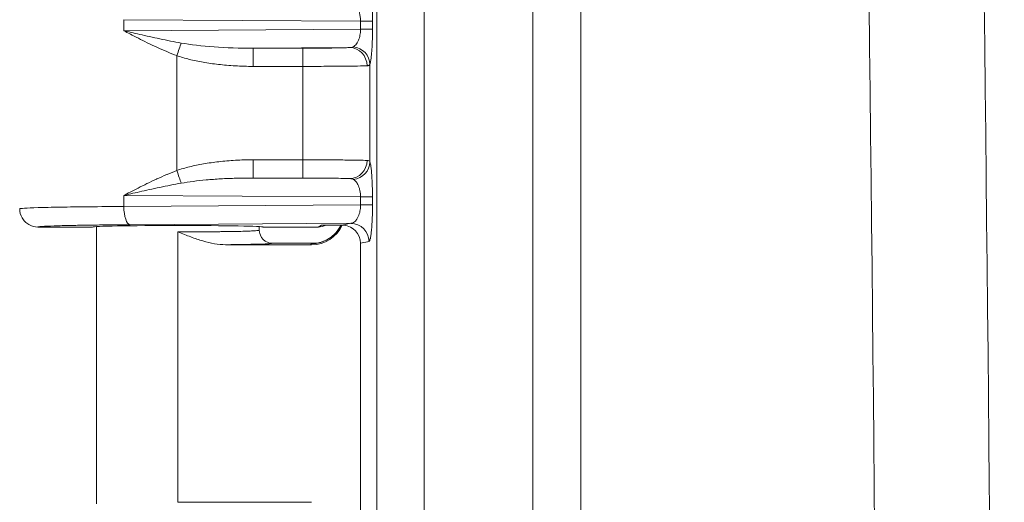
# Model space of a CAD drawing. Header units: inches. Extents: x 0 to 110, y 2 to 70.
# Tile 45 of 129: x 34.784 to 36.674, y 37.326 to 38.253. Entities that reach past the tile are written whole.
import ezdxf

# ---------------------------------------------------------------- set-up
doc = ezdxf.new("R2010")
doc.units = ezdxf.units.IN
doc.header["$LTSCALE"] = 3.25
doc.header["$MEASUREMENT"] = 0
for name, color, linetype, lineweight in [('Dimension (ANSI)', 7, 'Continuous', 9), ('Visible (ANSI)', 7, 'Continuous', 18), ('Visible Narrow (ANSI)', 7, 'Continuous', 5)]:
    doc.layers.add(name, color=color, linetype=linetype, lineweight=lineweight)
doc.styles.add('Note Text (ANSI)', font='arial.ttf')
doc.dimstyles.new('.XX', dxfattribs={"dimscale": 3.25, "dimtxt": 0.095, "dimasz": 0.125, "dimexe": 0.1875, "dimexo": 0.0625, "dimgap": 0.0625, "dimtad": 0, "dimtih": 1, "dimtoh": 1, "dimrnd": 1e-08, "dimzin": 0, "dimdsep": 46, "dimtxsty": 'Note Text (ANSI)', "dimblk": 'Filled-1', "dimcen": 0.09, "dimdle": 0.45, "dimclrd": 256, "dimclre": 256, "dimclrt": 256, "dimadec": 0, "dimazin": 1, "dimtfac": 1.263158, "dimtofl": 0, "dimtmove": 0, "dimatfit": 3, "dimfxl": 1, "dimtolj": 1, "dimtzin": 4, "dimlwd": -1, "dimlwe": -1, "dimarcsym": 0})

# ---------------------------------------------------------------- blocks, each defined once
blk = doc.blocks.new('Filled-1')
at = {"color": 0}
for p, q in [((0, 0), (-1, 0.25)), ((-1, 0.25), (-1, -0.25)), ((-1, 0), (0, 0)), ((-1, -0.25), (0, 0))]:
    blk.add_line(p, q, dxfattribs=at)
at = {"color": 0, "flags": 128}
blk.add_lwpolyline([(-1, -0.25), (0, 0), (-1, 0.25), (-1, -0.25)], dxfattribs=at)
at = {"color": 0}
blk.add_solid([(-1, -0.25), (0, 0), (-1, 0.25), (-1, -0.25)], dxfattribs=at)
blk = doc.blocks.new('*D39')
at = {"layer": 'Defpoints', "color": 0, "transparency": 16777216}
for p in [(35.6822, 40.7762), (32.4572, 27.3712), (35.6822, 27.3712)]:
    blk.add_point(p, dxfattribs=at)
at = {"layer": 'Dimension (ANSI)', "transparency": 16777216}
for p, q in [((35.4791, 40.7762), (31.8479, 40.7762)), ((32.4572, 40.37), (32.4572, 34.4346)), ((32.4572, 27.7775), (32.4572, 33.7129)), ((35.4791, 27.3712), (31.8479, 27.3712))]:
    blk.add_line(p, q, dxfattribs=at)
at = {"layer": 'Dimension (ANSI)', "transparency": 16777216, "xscale": 0.40625, "yscale": 0.40625, "zscale": 0.40625}
for p, rotation in [((32.4572, 40.7762), 90), ((32.4572, 27.3712), 270)]:
    blk.add_blockref('Filled-1', p, dxfattribs=dict(at, rotation=rotation))
at = {"layer": 'Dimension (ANSI)', "transparency": 16777216, "insert": (31.9806, 34.2315), "char_height": 0.30875, "attachment_point": 1, "style": 'Note Text (ANSI)'}
blk.add_mtext('\\A1;13.41', dxfattribs=at)

msp = doc.modelspace()

# ---------------------------------------------------------------- linework, layer by layer
at = {"layer": 'Visible (ANSI)'}
for p, q in [((34.9244, 37.855), (34.8194, 37.855)), ((34.9319, 37.8558), (34.9319, 37.3238)), ((35.2444, 37.8558), (35.2444, 37.8487)), ((35.3571, 37.855), (35.2519, 37.855)), ((35.1793, 37.821), (35.3447, 37.821)), ((35.3544, 37.8237), (35.2694, 37.8237)), ((35.3552, 37.8237), (35.3552, 37.8237)), ((35.4384, 37.8238), (35.4384, 36.8237)), ((35.0882, 37.3264), (35.3447, 37.3264))]:
    msp.add_line(p, q, dxfattribs=at)
for centre, major_axis, ratio, start_param, end_param in [((35.0882, 37.855), (-0.1637, 0), 0.017455, 3.141593, 6.283185), ((35.3446, 37.886), (0.046, -0.046), 0.999695, 5.497939, 6.635643), ((35.3571, 37.89), (0, -0.035), 0.999239, 0, 0.452926), ((35.364, 37.8934), (-0.0314, -0.0155), 0.998401, 1.112671, 1.138333), ((35.4033, 37.8237), (0.0345, 0.0069), 0.996044, 6.087018, 7.565178)]:
    msp.add_ellipse(centre, major_axis=major_axis, ratio=ratio, start_param=start_param, end_param=end_param, dxfattribs=at)
for points, knots in [([(34.7845, 37.89), (34.7845, 37.8839), (34.7861, 37.8778), (34.7891, 37.8725), (34.7907, 37.8698), (34.7926, 37.8673), (34.7947, 37.8652), (34.7968, 37.8631), (34.7993, 37.8612), (34.8019, 37.8597), (34.8072, 37.8566), (34.8133, 37.855), (34.8194, 37.855)], [0, 0, 0, 0, 0.333333, 0.333333, 0.333333, 0.500146, 0.500146, 0.500146, 0.666667, 0.666667, 0.666667, 1, 1, 1, 1]), ([(35.3512, 37.8233), (35.3512, 37.8233), (35.3515, 37.8233), (35.3528, 37.8235), (35.3535, 37.8236), (35.3555, 37.8239), (35.3568, 37.8242), (35.3594, 37.8248), (35.3608, 37.8251), (35.3641, 37.8261), (35.3662, 37.8269), (35.3715, 37.8291), (35.3748, 37.8308), (35.3827, 37.8358), (35.3872, 37.8396), (35.3951, 37.8482), (35.3986, 37.8533), (35.4013, 37.8587)], [0.0978659, 0.0978659, 0.0978659, 0.0978659, 0.11959, 0.11959, 0.1326184, 0.1326184, 0.1460489, 0.1460489, 0.1579893, 0.1579893, 0.1749598, 0.1749598, 0.2031923, 0.2031923, 0.2469988, 0.2469988, 0.2930249, 0.2930249, 0.2930249, 0.2930249]), ([(35.3639, 37.8584), (35.3646, 37.8584), (35.3647, 37.8584), (35.3707, 37.8585), (35.3763, 37.8586), (35.3855, 37.8587), (35.3891, 37.8587), (35.3962, 37.8587), (35.3997, 37.8587), (35.4034, 37.8588)], [-0.1148729, -0.1148729, -0.1148729, -0.1148729, -0.1088705, -0.1088705, -0.057359, -0.057359, -0.0277862, -0.0277862, -0.000001, -0.000001, -0.000001, -0.000001]), ([(35.4034, 37.8588), (35.4039, 37.8588), (35.4044, 37.8587), (35.405, 37.8587), (35.4055, 37.8587), (35.406, 37.8587), (35.4066, 37.8586)], [0.0000089, 0.0000089, 0.0000089, 0.0000089, 0.5000038, 0.5000038, 0.5000038, 1, 1, 1, 1]), ([(35.2694, 37.8237), (35.2651, 37.8237), (35.2607, 37.8249), (35.2569, 37.8271), (35.255, 37.8282), (35.2533, 37.8296), (35.2518, 37.8311), (35.2503, 37.8326), (35.2489, 37.8344), (35.2478, 37.8363), (35.2456, 37.84), (35.2444, 37.8443), (35.2444, 37.8487)], [0, 0, 0, 0, 0.3333333, 0.3333333, 0.3333333, 0.4993877, 0.4993877, 0.4993877, 0.6666667, 0.6666667, 0.6666667, 0.9993325, 0.9993325, 0.9993325, 0.9993325])]:
    msp.add_open_spline(points, degree=3, knots=knots, dxfattribs=at)
msp.add_open_spline([(35.1793, 37.821), (35.1725, 37.821), (35.1586, 37.8224), (35.1363, 37.8278), (35.1129, 37.8357), (35.0966, 37.8422), (35.0882, 37.8456)], degree=3, dxfattribs=at)
at = {"layer": 'Visible Narrow (ANSI)'}
for p, q in [((35.4698, 27.6568), (35.4698, 40.4906)), ((35.5607, 27.6987), (35.5607, 40.4488)), ((35.7693, 39.4632), (35.7693, 28.6842)), ((35.8613, 39.4632), (35.8613, 28.6842)), ((34.9843, 38.2531), (34.9843, 38.2319)), ((35.4387, 38.2502), (34.9843, 38.2531)), ((35.4387, 38.2348), (34.9843, 38.2319)), ((35.4387, 38.2502), (35.4616, 38.2502)), ((35.4387, 38.2502), (35.4387, 38.2348)), ((35.4387, 38.2348), (35.4616, 38.2348)), ((35.4616, 38.2502), (35.4616, 38.2348)), ((35.4178, 38.1996), (35.2326, 38.1984)), ((35.3278, 38.1984), (35.2326, 38.1984)), ((35.0861, 37.9635), (35.0861, 38.184)), ((35.328, 38.1634), (35.2328, 38.1634)), ((35.328, 37.984), (35.328, 38.1634)), ((35.4566, 37.9803), (35.4566, 38.1671)), ((35.2328, 37.9841), (35.328, 37.984)), ((35.2326, 37.9491), (35.3278, 37.949)), ((35.2326, 37.9491), (35.4178, 37.9479)), ((34.9843, 37.9156), (34.9843, 37.8944)), ((34.9843, 37.9156), (35.4387, 37.9127)), ((35.4387, 37.9127), (35.4616, 37.9127)), ((35.4387, 37.9127), (35.4387, 37.8973)), ((35.4616, 37.9127), (35.4616, 37.8973)), ((35.4387, 37.8973), (34.9843, 37.8944)), ((35.4387, 37.8973), (35.4616, 37.8973)), ((35.4201, 37.8621), (34.9963, 37.8594)), ((35.3571, 37.855), (35.3639, 37.8584)), ((35.4201, 37.8621), (35.4034, 37.8588)), ((35.0882, 37.8456), (35.0882, 37.821)), ((35.0882, 37.821), (35.0882, 37.3264)), ((35.3431, 37.8226), (35.3447, 37.821)), ((35.455, 37.8271), (35.4384, 37.8238))]:
    msp.add_line(p, q, dxfattribs=at)
for centre, major_axis, ratio, start_param, end_param in [((-141.2581, 34.0737), (0, 251.3027), 0.707107, 4.690941, 4.733837), ((-141.1942, 34.0737), (0, 251.5247), 0.707107, 4.690941, 4.733837), ((35.0858, 38.184), (-0.0113, -0.0331), 0.006586, 1.573046, 2.397095), ((35.236, 38.2334), (0.1967, 0.0012), 0.177893, 3.906936, 4.693873), ((35.2326, 38.1634), (0, 0.035), 0.00696, 4.712416, 6.265732), ((35.3278, 38.1634), (0, 0.035), 0.00696, 4.712388, 6.265732), ((35.4178, 38.1646), (-0.002, 0.0349), 0.954709, 4.658885, 6.224479), ((35.4218, 38.1671), (0.0331, -0.0115), 0.966094, 0.344321, 1.808152), ((35.2326, 37.9841), (0, -0.035), 0.00696, 0.017454, 1.570797), ((35.3278, 37.984), (0, -0.035), 0.006961, 0.01743, 1.570797), ((35.4178, 37.9829), (-0.002, -0.0349), 0.954711, 0.058694, 1.624303), ((35.4218, 37.9803), (0.0331, 0.0115), 0.966094, 4.475027, 5.938859), ((35.0858, 37.9635), (-0.0113, 0.0331), 0.006585, 3.886084, 4.710128), ((34.9963, 37.8944), (0.0002, -0.035), 0.342015, 4.710216, 6.264577), ((35.3431, 37.8876), (0.046, 0.046), 0.999695, 3.927143, 5.03799), ((35.4201, 37.8271), (-0.0068, 0.0343), 0.996044, 4.516222, 6.085497)]:
    msp.add_ellipse(centre, major_axis=major_axis, ratio=ratio, start_param=start_param, end_param=end_param, dxfattribs=at)
for points in [[(35.455, 38.3204), (35.4553, 38.3203), (35.456, 38.3196), (35.4568, 38.3174), (35.4577, 38.3139), (35.4586, 38.3089), (35.4594, 38.3019), (35.4603, 38.2922), (35.461, 38.2797), (35.4615, 38.2653), (35.4616, 38.2553), (35.4616, 38.2502)], [(35.2328, 38.1634), (35.2208, 38.1634), (35.1976, 38.1641), (35.1655, 38.1669), (35.1361, 38.1711), (35.1096, 38.1767), (35.0936, 38.1814), (35.0861, 38.184)], [(35.4566, 37.9803), (35.4569, 37.9796), (35.4574, 37.9777), (35.4582, 37.9737), (35.459, 37.9682), (35.4598, 37.9606), (35.4605, 37.9508), (35.4611, 37.9391), (35.4615, 37.9261), (35.4616, 37.9172), (35.4616, 37.9127)], [(35.1793, 37.821), (35.1932, 37.8212), (35.2179, 37.8215), (35.247, 37.8222), (35.2651, 37.8229), (35.2693, 37.8235), (35.2694, 37.8237)]]:
    msp.add_open_spline(points, degree=3, dxfattribs=at)
for points, knots in [([(35.4201, 38.2854), (35.421, 38.2853), (35.4218, 38.2852), (35.4226, 38.2849), (35.4227, 38.2849), (35.4228, 38.2849), (35.4228, 38.2849), (35.4236, 38.2846), (35.4244, 38.2843), (35.4251, 38.2839), (35.4252, 38.2838), (35.4253, 38.2838), (35.4253, 38.2837), (35.4261, 38.2833), (35.4268, 38.2828), (35.4276, 38.2821), (35.4276, 38.2821), (35.4277, 38.282), (35.4278, 38.282), (35.4285, 38.2813), (35.4293, 38.2805), (35.43, 38.2796), (35.4301, 38.2795), (35.4301, 38.2795), (35.4302, 38.2794), (35.4309, 38.2785), (35.4317, 38.2774), (35.4324, 38.2761), (35.4325, 38.276), (35.4325, 38.2759), (35.4326, 38.2759), (35.4333, 38.2745), (35.4341, 38.273), (35.4348, 38.2713), (35.4348, 38.2712), (35.4349, 38.2711), (35.4349, 38.271), (35.4356, 38.2692), (35.4363, 38.2672), (35.4368, 38.2651), (35.4374, 38.2629), (35.4379, 38.2604), (35.4382, 38.258), (35.4385, 38.2554), (35.4387, 38.2528), (35.4387, 38.2502)], [0, 0, 0, 0, 0.101125, 0.101125, 0.101125, 0.111111, 0.111111, 0.111111, 0.212969, 0.212969, 0.212969, 0.222222, 0.222222, 0.222222, 0.324959, 0.324959, 0.324959, 0.333333, 0.333333, 0.333333, 0.436899, 0.436899, 0.436899, 0.444444, 0.444444, 0.444444, 0.548853, 0.548853, 0.548853, 0.555556, 0.555556, 0.555556, 0.660839, 0.660839, 0.660839, 0.666667, 0.666667, 0.666667, 0.772768, 0.772768, 0.772768, 0.884658, 0.884658, 0.884658, 1, 1, 1, 1]), ([(35.4387, 38.2348), (35.4387, 38.2334), (35.4386, 38.232), (35.4385, 38.2305), (35.4384, 38.2291), (35.4383, 38.2275), (35.438, 38.2259), (35.4378, 38.2244), (35.4375, 38.2227), (35.4371, 38.221), (35.4367, 38.2193), (35.4362, 38.2176), (35.4356, 38.2159), (35.4351, 38.2143), (35.4344, 38.2126), (35.4336, 38.211), (35.4328, 38.2095), (35.432, 38.208), (35.431, 38.2067), (35.4301, 38.2054), (35.4291, 38.2042), (35.428, 38.2032), (35.427, 38.2023), (35.4259, 38.2015), (35.4247, 38.2009)], [0.0000001, 0.0000001, 0.0000001, 0.0000001, 0.1250001, 0.1250001, 0.1250001, 0.2500001, 0.2500001, 0.2500001, 0.3750001, 0.3750001, 0.3750001, 0.5000001, 0.5000001, 0.5000001, 0.625, 0.625, 0.625, 0.75, 0.75, 0.75, 0.875, 0.875, 0.875, 1, 1, 1, 1]), ([(35.4616, 38.2348), (35.4616, 38.2321), (35.4616, 38.2292), (35.4615, 38.2233), (35.4614, 38.2172), (35.4611, 38.2074), (35.4606, 38.1971), (35.4598, 38.1871), (35.4589, 38.1784), (35.4582, 38.1737), (35.4574, 38.1698), (35.457, 38.1683), (35.4566, 38.1671)], [0, 0, 0, 0, 0.125, 0.125, 0.25, 0.375, 0.5, 0.625, 0.75, 0.875, 0.875, 0.9999999, 0.9999999, 0.9999999, 0.9999999]), ([(35.0861, 38.184), (35.0797, 38.1864), (35.0734, 38.1889), (35.067, 38.1917), (35.0606, 38.1944), (35.0542, 38.1972), (35.0478, 38.2001), (35.0415, 38.203), (35.0353, 38.2059), (35.0293, 38.2088), (35.0234, 38.2118), (35.0176, 38.2146), (35.0122, 38.2174), (35.0067, 38.2201), (35.0016, 38.2228), (34.997, 38.2252), (34.9923, 38.2276), (34.9881, 38.2299), (34.9843, 38.2319)], [0.0001648, 0.0001648, 0.0001648, 0.0001648, 0.1666667, 0.1666667, 0.1666667, 0.3333333, 0.3333333, 0.3333333, 0.5, 0.5, 0.5, 0.6666667, 0.6666667, 0.6666667, 0.8333333, 0.8333333, 0.8333333, 1, 1, 1, 1]), ([(35.0943, 38.2083), (35.0876, 38.2095), (35.081, 38.2107), (35.0742, 38.212), (35.0674, 38.2134), (35.0605, 38.2148), (35.0537, 38.2162), (35.0469, 38.2176), (35.0403, 38.2191), (35.0338, 38.2205), (35.0273, 38.222), (35.021, 38.2234), (35.0151, 38.2247), (35.0091, 38.2261), (35.0035, 38.2274), (34.9983, 38.2286), (34.9932, 38.2298), (34.9885, 38.2309), (34.9843, 38.2319)], [0, 0, 0, 0, 0.166667, 0.166667, 0.166667, 0.333333, 0.333333, 0.333333, 0.5, 0.5, 0.5, 0.666667, 0.666667, 0.666667, 0.833333, 0.833333, 0.833333, 1, 1, 1, 1]), ([(35.4178, 38.1996), (35.4157, 38.1995), (35.4128, 38.1993), (35.4094, 38.1992), (35.4079, 38.1992), (35.4063, 38.1992), (35.4046, 38.1991), (35.3997, 38.199), (35.3939, 38.1989), (35.3872, 38.1988), (35.3861, 38.1988), (35.3849, 38.1988), (35.3838, 38.1987), (35.3757, 38.1986), (35.3667, 38.1986), (35.3574, 38.1985), (35.3479, 38.1984), (35.3382, 38.1984), (35.3278, 38.1984)], [0, 0, 0, 0, 0.176003, 0.176003, 0.176003, 0.25, 0.25, 0.25, 0.463339, 0.463339, 0.463339, 0.5, 0.5, 0.5, 0.74903, 0.74903, 0.74903, 1, 1, 1, 1]), ([(35.4247, 38.2009), (35.4242, 38.2006), (35.4237, 38.2004), (35.423, 38.2002), (35.4223, 38.2), (35.4216, 38.1999), (35.4207, 38.1998), (35.4199, 38.1997), (35.4189, 38.1996), (35.4178, 38.1996)], [0.0000026, 0.0000026, 0.0000026, 0.0000026, 0.3333348, 0.3333348, 0.3333348, 0.6666669, 0.6666669, 0.6666669, 0.9999991, 0.9999991, 0.9999991, 0.9999991]), ([(35.4513, 38.1646), (35.4472, 38.1644), (35.4349, 38.1641), (35.4058, 38.1637), (35.369, 38.1635), (35.3417, 38.1634), (35.328, 38.1634)], [0.0000001, 0.0000001, 0.0000001, 0.0000001, 0.25, 0.5, 0.75, 0.9999985, 0.9999985, 0.9999985, 0.9999985]), ([(35.4566, 38.1671), (35.4564, 38.1666), (35.456, 38.1662), (35.4555, 38.1657), (35.4554, 38.1657), (35.4549, 38.1653), (35.4544, 38.1651), (35.4535, 38.1648), (35.453, 38.1648), (35.4522, 38.1646), (35.4517, 38.1646), (35.4513, 38.1646)], [0, 0, 0, 0, 0.333333, 0.333333, 0.391919, 0.391919, 0.666667, 0.666667, 0.845235, 0.845235, 1, 1, 1, 1]), ([(35.0861, 37.9635), (35.0939, 37.9662), (35.1103, 37.9709), (35.137, 37.9765), (35.1664, 37.9807), (35.1981, 37.9834), (35.221, 37.9841), (35.2328, 37.9841)], [0.0000134, 0.0000134, 0.0000134, 0.0000134, 0.2, 0.4, 0.6, 0.8, 1, 1, 1, 1]), ([(35.328, 37.984), (35.3417, 37.984), (35.369, 37.984), (35.4058, 37.9837), (35.4349, 37.9834), (35.4472, 37.983), (35.4513, 37.9829)], [0.0000016, 0.0000016, 0.0000016, 0.0000016, 0.25, 0.5, 0.75, 1, 1, 1, 1]), ([(35.4513, 37.9829), (35.4526, 37.9828), (35.4548, 37.9824), (35.4562, 37.9812), (35.4566, 37.9803)], [0.0000011, 0.0000011, 0.0000011, 0.0000011, 0.5, 1, 1, 1, 1]), ([(34.9843, 37.9156), (34.988, 37.9175), (34.9921, 37.9197), (34.9966, 37.9221), (35.0012, 37.9245), (35.0063, 37.9271), (35.0117, 37.9298), (35.0171, 37.9326), (35.0228, 37.9354), (35.0288, 37.9383), (35.0289, 37.9384), (35.0291, 37.9385), (35.0293, 37.9386), (35.0351, 37.9414), (35.0412, 37.9443), (35.0473, 37.9471), (35.0476, 37.9472), (35.0478, 37.9474), (35.0481, 37.9475), (35.0542, 37.9503), (35.0605, 37.953), (35.0667, 37.9557), (35.067, 37.9558), (35.0673, 37.9559), (35.0676, 37.9561), (35.0738, 37.9587), (35.0799, 37.9612), (35.0861, 37.9635)], [0, 0, 0, 0, 0.166667, 0.166667, 0.166667, 0.333333, 0.333333, 0.333333, 0.5, 0.5, 0.5, 0.504818, 0.504818, 0.504818, 0.666667, 0.666667, 0.666667, 0.673083, 0.673083, 0.673083, 0.833333, 0.833333, 0.833333, 0.841394, 0.841394, 0.841394, 1, 1, 1, 1]), ([(35.0943, 37.9392), (35.1017, 37.9405), (35.1171, 37.9428), (35.1422, 37.9455), (35.17, 37.9476), (35.1999, 37.9488), (35.2214, 37.9491), (35.2326, 37.9491)], [0.0000416, 0.0000416, 0.0000416, 0.0000416, 0.2, 0.4, 0.6, 0.8, 1, 1, 1, 1]), ([(35.3278, 37.949), (35.3381, 37.949), (35.3479, 37.949), (35.3573, 37.949), (35.3667, 37.9489), (35.3757, 37.9488), (35.3838, 37.9487), (35.3849, 37.9487), (35.3861, 37.9487), (35.3872, 37.9487), (35.3939, 37.9486), (35.3997, 37.9485), (35.4046, 37.9483), (35.4063, 37.9483), (35.4079, 37.9483), (35.4094, 37.9482), (35.4128, 37.9481), (35.4157, 37.948), (35.4178, 37.9479)], [0, 0, 0, 0, 0.2499999, 0.2499999, 0.2499999, 0.4999999, 0.4999999, 0.4999999, 0.536661, 0.536661, 0.536661, 0.7499998, 0.7499998, 0.7499998, 0.8239963, 0.8239963, 0.8239963, 0.9999997, 0.9999997, 0.9999997, 0.9999997]), ([(34.9843, 37.9156), (34.9884, 37.9165), (34.9929, 37.9176), (34.998, 37.9188), (35.003, 37.92), (35.0086, 37.9212), (35.0145, 37.9226), (35.0204, 37.9239), (35.0267, 37.9254), (35.0332, 37.9268), (35.0396, 37.9282), (35.0464, 37.9297), (35.0532, 37.9311), (35.06, 37.9326), (35.067, 37.934), (35.0738, 37.9353), (35.0807, 37.9367), (35.0875, 37.938), (35.0943, 37.9392)], [0, 0, 0, 0, 0.166667, 0.166667, 0.166667, 0.333333, 0.333333, 0.333333, 0.5, 0.5, 0.5, 0.666667, 0.666667, 0.666667, 0.833333, 0.833333, 0.833333, 1, 1, 1, 1]), ([(35.4178, 37.9479), (35.4182, 37.9479), (35.4186, 37.9479), (35.4199, 37.9478), (35.4208, 37.9477), (35.4221, 37.9475), (35.4224, 37.9474), (35.4235, 37.9471), (35.4241, 37.9469), (35.4247, 37.9466)], [0, 0, 0, 0, 0.129859, 0.129859, 0.5, 0.5, 0.656053, 0.656053, 1, 1, 1, 1]), ([(35.4247, 37.9466), (35.4255, 37.9462), (35.4262, 37.9457), (35.4269, 37.9451), (35.4277, 37.9446), (35.4284, 37.9439), (35.4291, 37.9431), (35.4299, 37.9423), (35.4306, 37.9414), (35.4314, 37.9403), (35.4321, 37.9392), (35.4329, 37.9379), (35.4336, 37.9365), (35.4343, 37.935), (35.435, 37.9334), (35.4356, 37.9316), (35.4362, 37.9298), (35.4368, 37.9278), (35.4373, 37.9258), (35.4377, 37.9237), (35.4381, 37.9216), (35.4383, 37.9194), (35.4385, 37.9172), (35.4387, 37.9149), (35.4387, 37.9127)], [0, 0, 0, 0, 0.125, 0.125, 0.125, 0.25, 0.25, 0.25, 0.375, 0.375, 0.375, 0.5, 0.5, 0.5, 0.625, 0.625, 0.625, 0.75, 0.75, 0.75, 0.875, 0.875, 0.875, 1, 1, 1, 1]), ([(34.9843, 37.8944), (34.961, 37.8943), (34.9166, 37.8939), (34.8602, 37.8932), (34.8173, 37.8922), (34.7905, 37.8911), (34.7845, 37.8904), (34.7845, 37.89)], [0, 0, 0, 0, 0.2, 0.4, 0.6, 0.8, 1, 1, 1, 1]), ([(35.4387, 37.8973), (35.4387, 37.8959), (35.4386, 37.8944), (35.4385, 37.8928), (35.4384, 37.8913), (35.4382, 37.8897), (35.438, 37.888), (35.4377, 37.8864), (35.4374, 37.8846), (35.437, 37.8829), (35.4365, 37.8811), (35.436, 37.8793), (35.4353, 37.8776), (35.4347, 37.8758), (35.434, 37.8741), (35.4331, 37.8726), (35.4323, 37.871), (35.4313, 37.8695), (35.4303, 37.8682), (35.4293, 37.8669), (35.4282, 37.8658), (35.4271, 37.8649), (35.4259, 37.864), (35.4248, 37.8633), (35.4236, 37.8629), (35.4224, 37.8624), (35.4213, 37.8621), (35.4201, 37.8621)], [0.0000001, 0.0000001, 0.0000001, 0.0000001, 0.1111112, 0.1111112, 0.1111112, 0.2222223, 0.2222223, 0.2222223, 0.3333334, 0.3333334, 0.3333334, 0.4444445, 0.4444445, 0.4444445, 0.5555556, 0.5555556, 0.5555556, 0.6666667, 0.6666667, 0.6666667, 0.7777778, 0.7777778, 0.7777778, 0.8888889, 0.8888889, 0.8888889, 1, 1, 1, 1]), ([(35.4616, 37.8973), (35.4616, 37.8953), (35.4616, 37.8933), (35.4615, 37.8903), (35.4615, 37.8894), (35.4615, 37.8861), (35.4615, 37.8838), (35.4614, 37.8805), (35.4614, 37.8797), (35.4613, 37.8761), (35.4612, 37.8734), (35.461, 37.8699), (35.461, 37.8692), (35.4609, 37.8655), (35.4607, 37.8624), (35.4605, 37.8589), (35.4604, 37.8584), (35.4602, 37.8548), (35.46, 37.8516), (35.4597, 37.8484), (35.4596, 37.8482), (35.4593, 37.8448), (35.459, 37.842), (35.4586, 37.8394), (35.4586, 37.8393), (35.4583, 37.8367), (35.4579, 37.8345), (35.4575, 37.8326), (35.4574, 37.8326), (35.457, 37.8308), (35.4566, 37.8295), (35.4562, 37.8285), (35.4562, 37.8285), (35.4557, 37.8276), (35.4553, 37.8272), (35.455, 37.8271)], [0, 0, 0, 0, 0.076658, 0.076658, 0.111111, 0.111111, 0.193918, 0.193918, 0.222222, 0.222222, 0.311362, 0.311362, 0.333333, 0.333333, 0.428797, 0.428797, 0.444444, 0.444444, 0.546136, 0.546136, 0.555556, 0.555556, 0.663442, 0.663442, 0.666667, 0.666667, 0.777778, 0.777778, 0.780721, 0.780721, 0.888889, 0.888889, 0.89809, 0.89809, 1, 1, 1, 1]), ([(34.9963, 37.8594), (34.9863, 37.8593), (34.9768, 37.8593), (34.9675, 37.8592), (34.9572, 37.8591), (34.9472, 37.859), (34.9377, 37.8589), (34.9256, 37.8587), (34.9141, 37.8586), (34.9034, 37.8584), (34.8981, 37.8583), (34.8931, 37.8582), (34.8882, 37.8581), (34.8755, 37.8579), (34.8643, 37.8576), (34.8549, 37.8573), (34.8535, 37.8573), (34.8521, 37.8572), (34.8507, 37.8572), (34.8404, 37.8568), (34.8326, 37.8565), (34.8273, 37.8561), (34.827, 37.8561), (34.8266, 37.8561), (34.8263, 37.856), (34.8217, 37.8557), (34.8194, 37.8553), (34.8194, 37.855)], [0, 0, 0, 0, 0.0941977, 0.0941977, 0.0941977, 0.2, 0.2, 0.2, 0.3339529, 0.3339529, 0.3339529, 0.4, 0.4, 0.4, 0.5731888, 0.5731888, 0.5731888, 0.6, 0.6, 0.6, 0.8, 0.8, 0.8, 0.8126384, 0.8126384, 0.8126384, 1, 1, 1, 1]), ([(35.0882, 37.8456), (35.0998, 37.8456), (35.1114, 37.8456), (35.1228, 37.8457), (35.1248, 37.8457), (35.1268, 37.8457), (35.1288, 37.8457), (35.1421, 37.8458), (35.1548, 37.8459), (35.1667, 37.846), (35.1679, 37.846), (35.1691, 37.846), (35.1703, 37.8461), (35.1808, 37.8462), (35.1905, 37.8464), (35.1992, 37.8465), (35.2026, 37.8466), (35.2058, 37.8467), (35.2089, 37.8467), (35.2145, 37.8469), (35.2196, 37.847), (35.224, 37.8472), (35.2281, 37.8473), (35.2316, 37.8475), (35.2345, 37.8476), (35.2364, 37.8478), (35.238, 37.8479), (35.2394, 37.848), (35.2423, 37.8482), (35.244, 37.8484), (35.2444, 37.8486), (35.2444, 37.8487), (35.2444, 37.8487), (35.2444, 37.8487)], [0, 0, 0, 0, 0.141336, 0.141336, 0.141336, 0.166667, 0.166667, 0.166667, 0.333333, 0.333333, 0.333333, 0.350126, 0.350126, 0.350126, 0.5, 0.5, 0.5, 0.558846, 0.558846, 0.558846, 0.666667, 0.666667, 0.666667, 0.767693, 0.767693, 0.767693, 0.833333, 0.833333, 0.833333, 0.977155, 0.977155, 0.977155, 1, 1, 1, 1]), ([(35.3526, 37.8235), (35.3504, 37.8234), (35.3447, 37.8231), (35.3429, 37.8228), (35.3431, 37.8226)], [0.2446322, 0.2446322, 0.2446322, 0.2446322, 0.5, 1, 1, 1, 1])]:
    msp.add_open_spline(points, degree=3, knots=knots, dxfattribs=at)

# ---------------------------------------------------------------- dimensions: what is measured, and where the dimension line sits
at = {"layer": 'Dimension (ANSI)'}
dim = msp.add_linear_dim(base=(32.4572441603, 27.3712297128), p1=(35.6822441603, 40.7762297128), p2=(35.6822441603, 27.3712297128), angle=90, dimstyle='.XX', override={"dimgap": 0.0625, "dimdec": 2, "dimtol": 0, "dimlim": 0, "dimtp": 0, "dimtm": 0, "dimtdec": 2, "dimatfit": 1}, dxfattribs=at)
dim.commit()
dim.dimension.update_dxf_attribs({"geometry": '*D39', "text_midpoint": (32.4572441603, 34.0737297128), "dimtype": 160})

doc.saveas('drawing.dxf')
